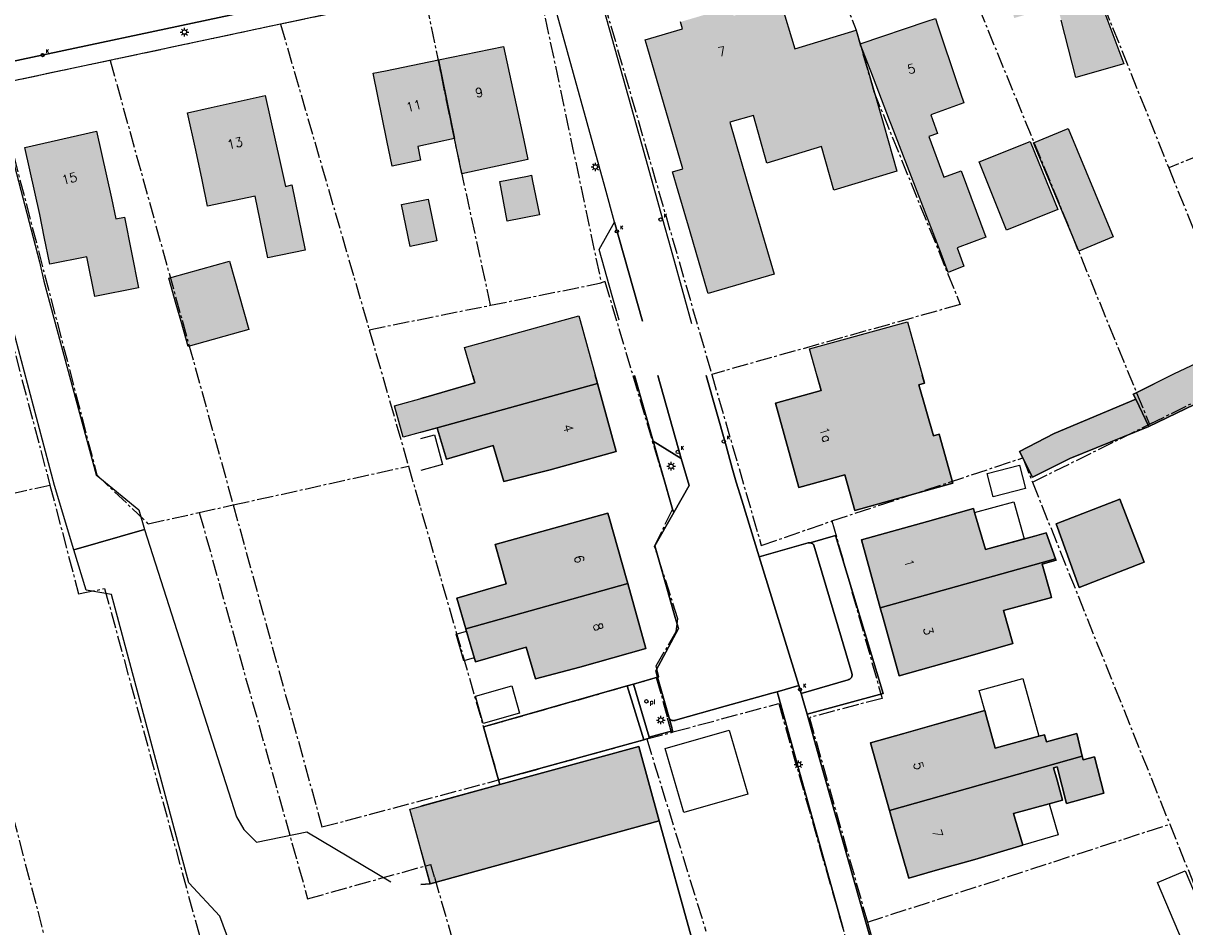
# Model space of a CAD drawing. Header units: metres. Extents: x 202952 to 203755, y 348879 to 349702.
# Tile 13 of 82: x 203085 to 203187, y 349412 to 349491. Entities that reach past the tile are written whole.
import ezdxf
from ezdxf.enums import TextEntityAlignment as Align

# ---------------------------------------------------------------- set-up
doc = ezdxf.new("R2010")
doc.units = ezdxf.units.M
doc.linetypes.add('1-200 CENTER', pattern=[4.28625, 2.8575, -0.47625, 0.47625, -0.47625])
for name, color, linetype in [('bgt.onbegroeidterreindeel', 252, 'Continuous'), ('PH-BEST-BEBOUWING', 1, 'Continuous'), ('PH-BEST-BEBOUWING-ARCERING', 254, 'Continuous'), ('PH-BEST-BEGROEIIING', 252, 'Continuous'), ('PH-BEST-HUISNUMMER', 7, 'Continuous'), ('PH-BEST-KADASTRALE-GRENS', 240, '1-200 CENTER'), ('PH-BEST-KOLK', 8, 'Continuous'), ('PH-BEST-LICHTMAST-HANDHAVENB', 6, 'Continuous'), ('PH-BEST-PAAL', 6, 'Continuous'), ('PH-BEST-WEGDEEL', 253, 'Continuous')]:
    doc.layers.add(name, color=color, linetype=linetype)
doc.styles.add('RDL_MAATVOERING', font='romans.shx')
doc.styles.add('ROMANS', font='romans.shx')

# ---------------------------------------------------------------- blocks, each defined once
blk = doc.blocks.new('*U18')
blk.add_circle((0, 0), 0.142)
at = {"ltscale": 0.05, "style": 'ROMANS'}
blk.add_text('K', height=0.3, dxfattribs=at).set_placement((0.28, 0.19))
blk = doc.blocks.new('Afzetpaal')
blk.add_circle((0, 0), 0.15)
at = {"style": 'RDL_MAATVOERING'}
blk.add_text('pl', height=0.4, dxfattribs=at).set_placement((0.3, -0.25))
blk = doc.blocks.new('Lichtmast 2')
at = {"flags": 128}
for points in [[(-0.5, 0), (-0.25, 0)], [(-0.35, 0.35), (-0.18, 0.18)], [(0, 0.25), (0, 0.5)], [(0.18, 0.18), (0.35, 0.35)], [(0.25, 0), (0.5, 0)], [(-0.35, -0.35), (-0.18, -0.18)], [(0, -0.5), (0, -0.25)], [(0.18, -0.18), (0.35, -0.35)]]:
    blk.add_lwpolyline(points, dxfattribs=at)
blk.add_circle((0, 0), 0.25)

msp = doc.modelspace()

# ---------------------------------------------------------------- hatches: boundary and pattern name
at = {"layer": 'PH-BEST-BEBOUWING-ARCERING'}
for points in [[(203175.596, 349492.363), (203175.137, 349492.225), (203172.128, 349491.318), (203171.87, 349491.24), (203171.827, 349491.384), (203171.525, 349492.386), (203171.2, 349493.464), (203171.041, 349493.99), (203170.911, 349494.42), (203170.737, 349495), (203170.512, 349495.746), (203169.6, 349498.77), (203173.842, 349500), (203176.36, 349500.73), (203176.554, 349500.061), (203176.572, 349500), (203177.073, 349498.273), (203177.474, 349496.889), (203177.771, 349495.863), (203178.03, 349494.97), (203178.129, 349494.612), (203178.838, 349492.059), (203178.881, 349491.903), (203179.613, 349492.134), (203181.455, 349487.244), (203177.263, 349486.052), (203175.976, 349491.066), (203175.643, 349492.202)], [(203139.764, 349488.75), (203139.595, 349489.326), (203142.86, 349490.29), (203142.68, 349490.9), (203147.1, 349492.2), (203147.34, 349491.44), (203148.171, 349491.693), (203151.44, 349492.69), (203152.7, 349488.55), (203158.04, 349490.18), (203158.403, 349488.989), (203159.15, 349486.423), (203160.471, 349481.888), (203161.6, 349477.866), (203156.082, 349476.203), (203155.016, 349480.002), (203150.233, 349478.559), (203149.077, 349482.729), (203146.991, 349482.131), (203148.497, 349476.973), (203150.87, 349468.84), (203145.11, 349467.15), (203145.054, 349467.341), (203143.521, 349472.558), (203142.477, 349476.11), (203141.98, 349477.8), (203142.9, 349478.07)], [(203158.403, 349488.989), (203164.268, 349490.964), (203164.97, 349491.2), (203165.153, 349490.656), (203165.184, 349490.563), (203166.88, 349485.51), (203167.463, 349483.832), (203164.57, 349482.766), (203165.166, 349481.161), (203164.396, 349480.878), (203165.709, 349477.342), (203167.217, 349477.897), (203169.376, 349472.08), (203166.865, 349471.156), (203167.456, 349469.549), (203166.077, 349469.007), (203165.474, 349470.644), (203161.146, 349481.873), (203160.971, 349482.328), (203159.33, 349486.583)], [(203122.927, 349480.699), (203121.52, 349487.585), (203127.22, 349488.75), (203128.98, 349480.56), (203129.343, 349478.871), (203123.586, 349477.634)], [(203117.02, 349480.54), (203115.82, 349486.42), (203116.895, 349486.64), (203121.52, 349487.585), (203122.927, 349480.699), (203119.713, 349480.024), (203119.969, 349478.826), (203117.475, 349478.304)], [(203100.88, 349477.1), (203100.308, 349479.679), (203099.58, 349482.96), (203101.666, 349483.423), (203106.38, 349484.47), (203107.68, 349478.61), (203108.151, 349476.508), (203108.718, 349476.647), (203109.889, 349470.941), (203106.62, 349470.274), (203105.514, 349475.665), (203101.343, 349474.795)], [(203086.67, 349474.08), (203085.36, 349479.93), (203091.64, 349481.34), (203092.95, 349475.49), (203093.319, 349473.699), (203094.069, 349473.848), (203095.318, 349467.644), (203091.498, 349466.889), (203090.794, 349470.364), (203087.552, 349469.722), (203087.073, 349472.12)], [(203176.571, 349481.595), (203180.522, 349472.107), (203177.507, 349470.852), (203173.557, 349480.341)], [(203168.799, 349478.66), (203173.273, 349480.462), (203175.677, 349474.494), (203171.204, 349472.692)], [(203126.898, 349476.941), (203129.325, 349477.432), (203129.66, 349477.5), (203129.735, 349477.128), (203130.36, 349474.04), (203127.546, 349473.471)], [(203121.39, 349471.761), (203119.053, 349471.279), (203118.295, 349474.939), (203120.633, 349475.421)], [(203097.944, 349468.516), (203098.242, 349468.585), (203103.265, 349469.997), (203104.94, 349464.004), (203099.655, 349462.527), (203099.041, 349464.724), (203098.595, 349466.199)], [(203133.91, 349464.802), (203133.8, 349465.2), (203123.809, 349462.434), (203124.715, 349459.341), (203120.622, 349458.155), (203117.691, 349457.341), (203118.434, 349454.603), (203121.424, 349455.41), (203135.435, 349459.28)], [(203163.535, 349459.176), (203164.021, 349459.311), (203162.521, 349464.699), (203153.969, 349462.319), (203154.98, 349458.688), (203150.986, 349457.576), (203153.042, 349450.19), (203157.053, 349451.307), (203157.921, 349448.188), (203166.503, 349450.577), (203165.309, 349454.868), (203164.815, 349454.73)], [(203192.034, 349460.773), (203191.164, 349462.636), (203185.888, 349460.171), (203182.418, 349458.433), (203182.265, 349458.356), (203182.485, 349457.92), (203183.625, 349455.523), (203192.474, 349459.793)], [(203183.625, 349455.523), (203182.485, 349457.92), (203175.355, 349454.932), (203172.336, 349453.355), (203173.477, 349451.099), (203176.725, 349452.742)], [(203160.16, 349439.69), (203158.5, 349445.63), (203164.28, 349447.24), (203168.293, 349448.368), (203168.398, 349448.018), (203169.369, 349444.796), (203173.628, 349445.963), (203174.652, 349446.249), (203175.477, 349443.97)], [(203167.6, 349435.36), (203161.82, 349433.75), (203160.412, 349438.789), (203160.16, 349439.69), (203175.477, 349443.97), (203175.522, 349443.845), (203174.304, 349443.496), (203175.033, 349440.931), (203175.128, 349440.591), (203170.937, 349439.445), (203171.748, 349436.566)], [(203139.052, 349427.572), (203126.9, 349424.237), (203119.293, 349422.149), (203119.021, 349422.074), (203120.808, 349415.563), (203140.839, 349421.061)]]:
    msp.add_hatch(color=256, dxfattribs=at).paths.add_polyline_path(points)
msp.add_hatch(color=256, dxfattribs=at).paths.add_polyline_path([(203131.29, 349451.76), (203127.247, 349450.724), (203126.317, 349453.867), (203122.221, 349452.684), (203121.453, 349455.31), (203121.424, 349455.41), (203135.435, 349459.28), (203137.07, 349453.36)], flags=17)
h = msp.add_hatch(color=256, dxfattribs=at)
h.paths.add_polyline_path([(203167.6, 349435.36), (203161.82, 349433.75), (203160.412, 349438.789), (203160.16, 349439.69), (203175.477, 349443.97), (203175.522, 349443.845), (203174.304, 349443.496), (203175.033, 349440.931), (203175.128, 349440.591), (203170.937, 349439.445), (203171.748, 349436.566)], flags=16)
h.paths.add_polyline_path([(203181.088, 349449.184), (203183.229, 349443.675), (203177.555, 349441.47), (203175.52, 349447.02)], flags=17)
h = msp.add_hatch(color=256, dxfattribs=at)
h.paths.add_polyline_path([(203123.91, 349437.841), (203123.125, 349440.529), (203127.46, 349441.792), (203126.98, 349443.478), (203126.487, 349445.211), (203130.57, 349446.36), (203136.35, 349447.97), (203136.488, 349447.475), (203137.932, 349442.308), (203138.075, 349441.797)], flags=17)
h.paths.add_polyline_path([(203133.88, 349434.51), (203130.027, 349433.468), (203129.202, 349436.256), (203124.754, 349434.955), (203123.918, 349437.815), (203123.91, 349437.841), (203138.075, 349441.797), (203139.66, 349436.12)], flags=16)
h = msp.add_hatch(color=256, dxfattribs=at)
h.paths.add_polyline_path([(203160.97, 349421.97), (203159.3, 349427.88), (203162.218, 349428.704), (203165.07, 349429.51), (203169.282, 349430.7), (203169.435, 349430.148), (203170.192, 349427.416), (203174.022, 349428.454), (203174.509, 349428.586), (203174.681, 349427.964), (203177.325, 349428.697), (203177.82, 349426.731)], flags=16)
h.paths.add_polyline_path([(203177.82, 349426.731), (203177.905, 349426.393), (203178.87, 349426.661), (203179.705, 349423.481), (203176.445, 349422.578), (203175.622, 349425.77), (203175.313, 349425.684), (203175.607, 349424.623), (203176.09, 349422.877), (203174.913, 349422.557), (203171.808, 349421.712), (203172.606, 349418.924), (203168.41, 349417.69), (203164.967, 349416.717), (203162.64, 349416.06), (203161.499, 349420.096), (203160.97, 349421.97)], flags=17)

# ---------------------------------------------------------------- linework, layer by layer
at = {"layer": 'bgt.onbegroeidterreindeel'}
for points in [[(203138.675, 349460), (203140.29, 349454.25), (203142.005, 349448.315), (203142.109, 349448.031), (203140.45, 349445.09), (203140.967, 349443.281), (203142.235, 349438.851), (203142.51, 349437.89), (203140.52, 349434.17), (203140.581, 349433.954), (203140.678, 349433.614), (203138.589, 349433.017), (203138.03, 349432.858), (203125.461, 349429.271), (203126.79, 349424.638), (203126.9, 349424.237), (203120, 349422.343)], [(203124.522, 349460), (203124.715, 349459.341), (203120.622, 349458.155), (203120, 349457.982)], [(203120, 349455.026), (203121.424, 349455.41), (203121.453, 349455.31), (203122.221, 349452.684), (203126.317, 349453.867), (203127.247, 349450.724), (203131.29, 349451.76), (203137.07, 349453.36), (203135.435, 349459.28), (203135.236, 349460)], [(203163.466, 349396.105), (203158.89, 349412.21), (203154.822, 349426.602), (203153.754, 349430.379), (203160.419, 349432.209), (203156.245, 349445.994), (203154.035, 349445.375), (203154.002, 349445.377), (203153.97, 349445.377), (203153.937, 349445.377), (203153.905, 349445.376), (203153.872, 349445.373), (203153.84, 349445.37), (203149.58, 349444.14), (203148.051, 349449.091), (203147.56, 349450.68), (203147.218, 349451.897), (203146.67, 349453.848), (203144.941, 349460)], [(203154.615, 349460), (203154.98, 349458.688), (203150.986, 349457.576), (203153.042, 349450.19), (203157.053, 349451.307), (203157.921, 349448.188), (203166.503, 349450.577), (203165.309, 349454.868), (203164.815, 349454.73), (203163.535, 349459.176), (203164.021, 349459.311), (203163.829, 349460)], [(203185.547, 349460), (203182.418, 349458.433), (203182.265, 349458.356), (203182.485, 349457.92), (203175.355, 349454.932), (203172.336, 349453.355), (203173.477, 349451.099), (203176.725, 349452.742), (203183.625, 349455.523), (203192.474, 349459.793), (203192.381, 349460)], [(203143.639, 349410.858), (203140.839, 349421.061), (203139.052, 349427.572), (203126.9, 349424.237), (203126.79, 349424.638), (203139.481, 349428.158), (203139.586, 349428.187), (203139.745, 349428.231), (203139.972, 349428.291), (203139.949, 349428.369), (203142.005, 349428.944), (203141.897, 349429.329), (203141.87, 349429.427), (203141.659, 349430.154), (203141.669, 349430.125), (203141.681, 349430.096), (203141.693, 349430.068), (203141.707, 349430.04), (203141.721, 349430.013), (203141.737, 349429.986), (203141.759, 349429.964), (203141.781, 349429.942), (203141.804, 349429.922), (203141.828, 349429.902), (203141.853, 349429.884), (203141.878, 349429.866), (203141.907, 349429.855), (203141.936, 349429.846), (203141.966, 349429.837), (203141.996, 349429.83), (203142.026, 349429.823), (203142.057, 349429.818), (203142.088, 349429.821), (203142.118, 349429.824), (203142.149, 349429.829), (203142.18, 349429.835), (203142.21, 349429.842), (203142.24, 349429.85), (203146.604, 349431.075), (203149.42, 349431.866), (203150.685, 349432.221), (203151.136, 349432.347), (203151.217, 349432.059), (203151.962, 349429.389), (203156.89, 349411.73)], [(203120, 349418.507), (203120.808, 349415.563), (203120, 349415.494)]]:
    msp.add_lwpolyline(points, dxfattribs=at)
for points in [[(203181.088, 349449.184), (203175.52, 349447.02), (203177.555, 349441.47), (203183.229, 349443.675), (203181.088, 349449.184)], [(203123.91, 349437.841), (203123.918, 349437.815), (203124.754, 349434.955), (203129.202, 349436.256), (203130.027, 349433.468), (203133.88, 349434.51), (203139.66, 349436.12), (203138.075, 349441.797), (203137.932, 349442.308), (203136.488, 349447.475), (203136.35, 349447.97), (203130.57, 349446.36), (203126.487, 349445.211), (203126.98, 349443.478), (203127.46, 349441.792), (203123.125, 349440.529), (203123.91, 349437.841)], [(203160.16, 349439.69), (203160.412, 349438.789), (203161.82, 349433.75), (203167.6, 349435.36), (203171.748, 349436.566), (203170.937, 349439.445), (203175.128, 349440.591), (203175.033, 349440.931), (203174.304, 349443.496), (203175.522, 349443.845), (203175.477, 349443.97), (203174.652, 349446.249), (203173.628, 349445.963), (203169.369, 349444.796), (203168.398, 349448.018), (203168.293, 349448.368), (203164.28, 349447.24), (203158.5, 349445.63), (203160.16, 349439.69)], [(203160.97, 349421.97), (203161.499, 349420.096), (203162.64, 349416.06), (203164.967, 349416.717), (203168.41, 349417.69), (203172.606, 349418.924), (203171.808, 349421.712), (203174.913, 349422.557), (203176.09, 349422.877), (203175.607, 349424.623), (203175.313, 349425.684), (203175.622, 349425.77), (203176.445, 349422.578), (203179.705, 349423.481), (203178.87, 349426.661), (203177.905, 349426.393), (203177.82, 349426.731), (203177.325, 349428.697), (203174.681, 349427.964), (203174.509, 349428.586), (203174.022, 349428.454), (203170.192, 349427.416), (203169.435, 349430.148), (203169.282, 349430.7), (203165.07, 349429.51), (203162.218, 349428.704), (203159.3, 349427.88), (203160.97, 349421.97)]]:
    msp.add_lwpolyline(points, close=True, dxfattribs=at)
at = {"layer": 'PH-BEST-BEBOUWING'}
for points in [[(203151.44, 349492.69), (203152.7, 349488.55), (203158.04, 349490.18), (203158.403, 349488.989), (203159.15, 349486.423), (203160.471, 349481.888), (203161.6, 349477.866), (203156.082, 349476.203), (203155.016, 349480.002), (203150.233, 349478.559), (203149.077, 349482.729), (203146.991, 349482.131), (203148.497, 349476.973), (203150.87, 349468.84), (203145.11, 349467.15), (203145.054, 349467.341), (203143.521, 349472.558), (203142.477, 349476.11), (203141.98, 349477.8), (203142.9, 349478.07), (203139.764, 349488.75), (203139.764, 349488.75), (203139.595, 349489.326), (203142.86, 349490.29), (203142.68, 349490.9)], [(203179.613, 349492.134), (203181.455, 349487.244), (203177.263, 349486.052), (203175.976, 349491.066)], [(203120, 349454.493), (203121.183, 349454.815), (203121.89, 349452.218), (203120, 349451.703)]]:
    msp.add_lwpolyline(points, dxfattribs=at)
for points in [[(203158.403, 349488.989), (203164.268, 349490.964), (203164.97, 349491.2), (203165.153, 349490.656), (203165.184, 349490.563), (203166.88, 349485.51), (203167.463, 349483.832), (203164.57, 349482.766), (203165.166, 349481.161), (203164.396, 349480.878), (203165.709, 349477.342), (203167.217, 349477.897), (203169.376, 349472.08), (203166.865, 349471.156), (203167.456, 349469.549), (203166.077, 349469.007), (203165.474, 349470.644), (203161.146, 349481.873), (203160.971, 349482.328), (203159.33, 349486.583), (203158.403, 349488.989)], [(203122.927, 349480.699), (203121.52, 349487.585), (203127.22, 349488.75), (203128.98, 349480.56), (203129.343, 349478.871), (203123.586, 349477.634), (203122.927, 349480.699)], [(203117.02, 349480.54), (203115.82, 349486.42), (203116.895, 349486.64), (203121.52, 349487.585), (203122.927, 349480.699), (203119.713, 349480.024), (203119.969, 349478.826), (203117.475, 349478.304), (203117.02, 349480.54)], [(203100.88, 349477.1), (203100.308, 349479.679), (203099.58, 349482.96), (203101.666, 349483.423), (203106.38, 349484.47), (203107.68, 349478.61), (203108.151, 349476.508), (203108.718, 349476.647), (203109.889, 349470.941), (203106.62, 349470.274), (203105.514, 349475.665), (203101.343, 349474.795), (203100.88, 349477.1)], [(203086.67, 349474.08), (203085.36, 349479.93), (203091.64, 349481.34), (203092.95, 349475.49), (203093.319, 349473.699), (203094.069, 349473.848), (203095.318, 349467.644), (203091.498, 349466.889), (203090.794, 349470.364), (203087.552, 349469.722), (203087.073, 349472.12), (203086.67, 349474.08)], [(203176.571, 349481.595), (203180.522, 349472.107), (203177.507, 349470.852), (203173.557, 349480.341), (203176.571, 349481.595)], [(203168.799, 349478.66), (203173.273, 349480.462), (203175.677, 349474.494), (203171.204, 349472.692), (203168.799, 349478.66)], [(203126.898, 349476.941), (203129.325, 349477.432), (203129.66, 349477.5), (203129.735, 349477.128), (203130.36, 349474.04), (203127.546, 349473.471), (203126.898, 349476.941)], [(203121.39, 349471.761), (203119.053, 349471.279), (203118.295, 349474.939), (203120.633, 349475.421), (203121.39, 349471.761)], [(203097.944, 349468.516), (203098.242, 349468.585), (203103.265, 349469.997), (203104.94, 349464.004), (203099.655, 349462.527), (203099.041, 349464.724), (203098.595, 349466.199), (203097.944, 349468.516)], [(203121.424, 349455.41), (203118.434, 349454.603), (203117.691, 349457.341), (203120.622, 349458.155), (203124.715, 349459.341), (203123.809, 349462.434), (203133.8, 349465.2), (203133.91, 349464.802), (203135.435, 349459.28), (203121.424, 349455.41)], [(203164.815, 349454.73), (203165.309, 349454.868), (203166.503, 349450.577), (203157.921, 349448.188), (203157.053, 349451.307), (203153.042, 349450.19), (203150.986, 349457.576), (203154.98, 349458.688), (203153.969, 349462.319), (203162.521, 349464.699), (203164.021, 349459.311), (203163.535, 349459.176), (203164.815, 349454.73)], [(203183.625, 349455.523), (203182.485, 349457.92), (203182.265, 349458.356), (203182.418, 349458.433), (203185.888, 349460.171), (203191.164, 349462.636), (203192.034, 349460.773), (203192.474, 349459.793), (203183.625, 349455.523)], [(203131.29, 349451.76), (203127.247, 349450.724), (203126.317, 349453.867), (203122.221, 349452.684), (203121.453, 349455.31), (203121.424, 349455.41), (203135.435, 349459.28), (203137.07, 349453.36), (203131.29, 349451.76)], [(203183.625, 349455.523), (203176.725, 349452.742), (203173.477, 349451.099), (203172.336, 349453.355), (203175.355, 349454.932), (203182.485, 349457.92), (203183.625, 349455.523)], [(203172.847, 349450.108), (203170.033, 349449.376), (203169.502, 349451.417), (203172.316, 349452.149), (203172.847, 349450.108)], [(203172.745, 349445.721), (203169.369, 349444.796), (203168.398, 349448.018), (203171.826, 349448.953), (203172.745, 349445.721)], [(203181.088, 349449.184), (203183.229, 349443.675), (203177.555, 349441.47), (203175.52, 349447.02), (203181.088, 349449.184)], [(203123.91, 349437.841), (203123.125, 349440.529), (203127.46, 349441.792), (203126.98, 349443.478), (203126.487, 349445.211), (203130.57, 349446.36), (203136.35, 349447.97), (203136.488, 349447.475), (203137.932, 349442.308), (203138.075, 349441.797), (203123.91, 349437.841)], [(203160.16, 349439.69), (203158.5, 349445.63), (203164.28, 349447.24), (203168.293, 349448.368), (203168.398, 349448.018), (203169.369, 349444.796), (203173.628, 349445.963), (203174.652, 349446.249), (203175.477, 349443.97), (203160.16, 349439.69)], [(203167.6, 349435.36), (203161.82, 349433.75), (203160.412, 349438.789), (203160.16, 349439.69), (203175.477, 349443.97), (203175.522, 349443.845), (203174.304, 349443.496), (203175.033, 349440.931), (203175.128, 349440.591), (203170.937, 349439.445), (203171.748, 349436.566), (203167.6, 349435.36)], [(203133.88, 349434.51), (203130.027, 349433.468), (203129.202, 349436.256), (203124.754, 349434.955), (203123.918, 349437.815), (203123.91, 349437.841), (203138.075, 349441.797), (203139.66, 349436.12), (203133.88, 349434.51)], [(203123.97, 349437.638), (203124.65, 349435.311), (203123.752, 349435.048), (203123.072, 349437.375), (203123.97, 349437.638)], [(203174.022, 349428.454), (203170.192, 349427.416), (203169.435, 349430.148), (203169.282, 349430.7), (203168.796, 349432.453), (203172.607, 349433.509), (203174.022, 349428.454)], [(203128.619, 349430.471), (203125.445, 349429.562), (203124.758, 349431.962), (203127.932, 349432.87), (203128.619, 349430.471)], [(203160.97, 349421.97), (203159.3, 349427.88), (203162.218, 349428.704), (203165.07, 349429.51), (203169.282, 349430.7), (203169.435, 349430.148), (203170.192, 349427.416), (203174.022, 349428.454), (203174.509, 349428.586), (203174.681, 349427.964), (203177.325, 349428.697), (203177.82, 349426.731), (203160.97, 349421.97)], [(203142.98, 349421.781), (203141.358, 349427.378), (203146.959, 349429.001), (203148.58, 349423.404), (203142.98, 349421.781)], [(203120.808, 349415.563), (203119.021, 349422.074), (203119.293, 349422.149), (203126.9, 349424.237), (203139.052, 349427.572), (203140.839, 349421.061), (203120.808, 349415.563)], [(203177.82, 349426.731), (203177.905, 349426.393), (203178.87, 349426.661), (203179.705, 349423.481), (203176.445, 349422.578), (203175.622, 349425.77), (203175.313, 349425.684), (203175.607, 349424.623), (203176.09, 349422.877), (203174.913, 349422.557), (203171.808, 349421.712), (203172.606, 349418.924), (203168.41, 349417.69), (203164.967, 349416.717), (203162.64, 349416.06), (203161.499, 349420.096), (203160.97, 349421.97), (203177.82, 349426.731)], [(203172.606, 349418.924), (203171.808, 349421.712), (203174.913, 349422.557), (203175.713, 349419.838), (203172.606, 349418.924)], [(203186.564, 349410.509), (203184.379, 349415.674), (203186.813, 349416.703), (203188.997, 349411.539), (203186.564, 349410.509)]]:
    msp.add_lwpolyline(points, close=True, dxfattribs=at)
at = {"layer": 'PH-BEST-BEGROEIIING'}
for points in [[(203142.109, 349448.031), (203142.005, 349448.315), (203140.29, 349454.25), (203142.75, 349452.74), (203143.438, 349450.388), (203142.109, 349448.031)], [(203126.79, 349424.638), (203125.461, 349429.271), (203138.03, 349432.858), (203139.481, 349428.158), (203126.79, 349424.638)], [(203139.949, 349428.369), (203139.972, 349428.291), (203139.745, 349428.231), (203139.586, 349428.187), (203139.481, 349428.158), (203138.03, 349432.858), (203138.589, 349433.017), (203139.949, 349428.369)]]:
    msp.add_lwpolyline(points, close=True, dxfattribs=at)
at = {"layer": 'PH-BEST-KADASTRALE-GRENS', "ltscale": 0.5}
for p, q in [((203164.68, 349502.119), (203183.69, 349455.727)), ((203129.976, 349495.418), (203135.762, 349468.085)), ((203135.406, 349494.67), (203145.421, 349460.093)), ((203120.326, 349493.375), (203107.727, 349490.7)), ((203179.67, 349492.391), (203185.378, 349478.138)), ((203107.727, 349490.7), (203092.829, 349487.537)), ((203107.727, 349490.7), (203115.476, 349463.996)), ((203092.829, 349487.537), (203082.776, 349485.402)), ((203092.829, 349487.537), (203103.588, 349448.676)), ((203078.538, 349484.503), (203087.56, 349450.417)), ((203196.141, 349482.537), (203185.378, 349478.138)), ((203185.378, 349478.138), (203189.638, 349467.525)), ((203126.091, 349466.136), (203135.762, 349468.085)), ((203115.476, 349463.996), (203126.091, 349466.136)), ((203167.154, 349466.204), (203145.421, 349460.093)), ((203115.476, 349463.996), (203118.904, 349452.075)), ((203183.69, 349455.727), (203191.523, 349459.602)), ((203173.456, 349450.672), (203183.69, 349455.727)), ((203155.931, 349447.278), (203172.606, 349452.788)), ((203155.931, 349447.278), (203172.606, 349452.788)), ((203172.606, 349452.788), (203173.456, 349450.672)), ((203103.588, 349448.676), (203118.904, 349452.075)), ((203118.904, 349452.075), (203125.461, 349429.271)), ((203173.456, 349450.672), (203185.456, 349420.772)), ((203079.955, 349448.735), (203087.56, 349450.417)), ((203100.622, 349448.018), (203103.588, 349448.676)), ((203080.517, 349435.957), (203091.488, 349394.122)), ((203125.461, 349429.271), (203140.574, 349433.584)), ((203125.461, 349429.271), (203140.574, 349433.584)), ((203140.574, 349433.584), (203140.784, 349433.644)), ((203140.574, 349433.584), (203141.564, 349430.035)), ((203125.461, 349429.271), (203126.79, 349424.638)), ((203125.461, 349429.271), (203126.79, 349424.638)), ((203141.908, 349428.8), (203141.564, 349430.035)), ((203126.79, 349424.638), (203139.739, 349428.219)), ((203126.79, 349424.638), (203139.739, 349428.219)), ((203139.739, 349428.219), (203141.908, 349428.8)), ((203139.739, 349428.219), (203144.912, 349411.405)), ((203141.908, 349428.8), (203142.149, 349428.865)), ((203159.034, 349412.202), (203185.456, 349420.772)), ((203121.179, 349416.132), (203120.864, 349417.259)), ((203121.179, 349416.132), (203120.864, 349417.259)), ((203121.179, 349416.132), (203124.618, 349404.223)), ((203121.179, 349416.132), (203124.618, 349404.223)), ((203159.034, 349412.202), (203177.167, 349348.353))]:
    msp.add_line(p, q, dxfattribs=at)
for points in [[(203154.579, 349499.07), (203158.04, 349490.18), (203159.591, 349484.816), (203167.154, 349466.204)], [(203126.091, 349466.136), (203122.932, 349480.674), (203120.326, 349493.375)], [(203082.776, 349485.402), (203091.663, 349451.319), (203096.146, 349447.024), (203100.622, 349448.018)], [(203140.784, 349433.644), (203140.557, 349434.606), (203142.301, 349437.609), (203142.467, 349438.73), (203140.423, 349445.059), (203142.005, 349448.315), (203136.108, 349468.212), (203135.762, 349468.085)], [(203145.421, 349460.093), (203149.754, 349445.131), (203155.931, 349447.278)], [(203145.421, 349460.093), (203149.754, 349445.131), (203155.931, 349447.278)], [(203087.56, 349450.417), (203090.061, 349440.912), (203092.346, 349441.368), (203104.332, 349397.478)], [(203103.588, 349448.676), (203111.344, 349420.527), (203126.79, 349424.638)], [(203100.622, 349448.018), (203110.09, 349414.254), (203120.864, 349417.259)], [(203155.931, 349447.278), (203160.309, 349431.772), (203153.955, 349430.079), (203159.034, 349412.202)], [(203155.931, 349447.278), (203160.309, 349431.772), (203153.955, 349430.079), (203159.034, 349412.202)], [(203142.149, 349428.865), (203151.273, 349431.313), (203175.078, 349347.977)], [(203185.456, 349420.772), (203191.829, 349404.988), (203199.734, 349386.786), (203200.364, 349387.054), (203202.885, 349379.338)]]:
    msp.add_lwpolyline(points, dxfattribs=at)
at = {"layer": 'PH-BEST-WEGDEEL'}
for points in [[(203104.694, 349491.772), (203082.731, 349487.116), (203082.19, 349487.001), (203082.091, 349486.979), (203078.638, 349486.247), (203075.403, 349485.561), (203074.984, 349485.472), (203066.162, 349483.602), (203063.893, 349483.121), (203053.366, 349480.889), (203039.871, 349478.028), (203038.605, 349483.408), (203038.605, 349483.408), (203051.205, 349486.081), (203060.949, 349488.149), (203061.603, 349488.288), (203063.353, 349488.659), (203063.83, 349488.76), (203064.703, 349488.945), (203103.27, 349497.129)], [(203139.366, 349464.745), (203136.93, 349473.39), (203136.097, 349476.405), (203131.768, 349492.083), (203130.8, 349495.59), (203134.798, 349496.549), (203134.798, 349496.516), (203134.798, 349496.482), (203134.799, 349496.449), (203134.8, 349496.416), (203134.802, 349496.382), (203134.804, 349496.349), (203134.807, 349496.316), (203134.811, 349496.282), (203134.815, 349496.249), (203134.82, 349496.216), (203134.825, 349496.183), (203134.83, 349496.15), (203135.762, 349492.812), (203139.27, 349480.25), (203141.31, 349472.919), (203141.832, 349471.061), (203143.045, 349466.745), (203143.663, 349464.546)], [(203137.315, 349464.841), (203136.724, 349466.946), (203135.58, 349471.02), (203136.293, 349472.271), (203136.93, 349473.39), (203139.366, 349464.745)], [(203140.704, 349460), (203142.75, 349452.74), (203140.29, 349454.25), (203138.675, 349460)], [(203144.941, 349460), (203146.67, 349453.848), (203147.218, 349451.897), (203147.56, 349450.68), (203148.051, 349449.091), (203149.58, 349444.14), (203153.029, 349432.888), (203151.136, 349432.347), (203150.685, 349432.221), (203149.42, 349431.866), (203146.604, 349431.075), (203142.24, 349429.85), (203142.21, 349429.842), (203142.18, 349429.835), (203142.149, 349429.829), (203142.118, 349429.824), (203142.088, 349429.821), (203142.057, 349429.818), (203142.026, 349429.823), (203141.996, 349429.83), (203141.966, 349429.837), (203141.936, 349429.846), (203141.907, 349429.855), (203141.878, 349429.866), (203141.853, 349429.884), (203141.828, 349429.902), (203141.804, 349429.922), (203141.781, 349429.942), (203141.759, 349429.964), (203141.737, 349429.986), (203141.721, 349430.013), (203141.707, 349430.04), (203141.693, 349430.068), (203141.681, 349430.096), (203141.669, 349430.125), (203141.659, 349430.154), (203140.678, 349433.614), (203140.581, 349433.954), (203140.52, 349434.17), (203142.51, 349437.89), (203142.235, 349438.851), (203140.967, 349443.281), (203140.45, 349445.09), (203142.109, 349448.031), (203143.438, 349450.388), (203142.75, 349452.74), (203140.704, 349460)], [(203117.275, 349403.556), (203116.092, 349403.228), (203114.26, 349402.901), (203111.333, 349402.389), (203108.021, 349403.327), (203105.067, 349406.584), (203103.672, 349409.344), (203102.411, 349412.742), (203099.692, 349415.653), (203092.932, 349440.859), (203090.723, 349441.217), (203089.659, 349444.76), (203095.837, 349446.536), (203103.869, 349421.419), (203104.512, 349420.294), (203105.615, 349419.189), (203110.032, 349420.1), (203117.369, 349415.725)], [(203156.89, 349411.73), (203151.962, 349429.389), (203151.217, 349432.059), (203151.136, 349432.347), (203153.029, 349432.888), (203153.24, 349432.2), (203153.474, 349431.37), (203153.754, 349430.379), (203154.822, 349426.602), (203158.89, 349412.21), (203169.8, 349373.81)], [(203120, 349415.494), (203120.808, 349415.563), (203140.839, 349421.061), (203143.639, 349410.858), (203120, 349404.31)]]:
    msp.add_lwpolyline(points, dxfattribs=at)
for points in [[(203082.597, 349485.364), (203082.263, 349486.708), (203082.797, 349486.804), (203082.731, 349487.116), (203104.694, 349491.772), (203108.793, 349492.641), (203114.729, 349493.9), (203124.68, 349496.01), (203126.09, 349496.32), (203126.116, 349496.169), (203126.38, 349494.66), (203120.103, 349493.327), (203110.593, 349491.308), (203104.019, 349489.912), (203082.597, 349485.364)], [(203089.659, 349444.76), (203087.969, 349450.389), (203083.51, 349467.207), (203083.197, 349468.439), (203079.23, 349467.601), (203078.61, 349470.536), (203078.19, 349472.43), (203076.97, 349478.3), (203075.784, 349483.917), (203082.597, 349485.364), (203086.643, 349469.918), (203087.038, 349468.226), (203091.605, 349451.301), (203095.349, 349448.249), (203095.837, 349446.536), (203089.659, 349444.76)], [(203154.035, 349445.375), (203154.066, 349445.366), (203154.097, 349445.355), (203154.127, 349445.344), (203154.157, 349445.332), (203154.187, 349445.319), (203154.216, 349445.305), (203154.242, 349445.285), (203154.267, 349445.264), (203154.291, 349445.242), (203154.314, 349445.219), (203154.337, 349445.196), (203154.358, 349445.172), (203156.773, 349437.031), (203157.67, 349433.97), (203157.677, 349433.94), (203157.683, 349433.91), (203157.688, 349433.879), (203157.692, 349433.848), (203157.695, 349433.818), (203157.697, 349433.787), (203157.691, 349433.757), (203157.683, 349433.727), (203157.675, 349433.697), (203157.666, 349433.668), (203157.655, 349433.639), (203157.644, 349433.61), (203157.626, 349433.585), (203157.606, 349433.561), (203157.586, 349433.538), (203157.565, 349433.515), (203157.543, 349433.493), (203157.52, 349433.472), (203157.493, 349433.457), (203157.465, 349433.444), (203157.437, 349433.431), (203157.408, 349433.42), (203157.379, 349433.409), (203157.35, 349433.4), (203153.24, 349432.2), (203153.029, 349432.888), (203149.58, 349444.14), (203153.84, 349445.37), (203153.872, 349445.373), (203153.905, 349445.376), (203153.937, 349445.377), (203153.97, 349445.377), (203154.002, 349445.377), (203154.035, 349445.375)], [(203153.754, 349430.379), (203153.474, 349431.37), (203153.24, 349432.2), (203157.35, 349433.4), (203157.379, 349433.409), (203157.408, 349433.42), (203157.437, 349433.431), (203157.465, 349433.444), (203157.493, 349433.457), (203157.52, 349433.472), (203157.543, 349433.493), (203157.565, 349433.515), (203157.586, 349433.538), (203157.606, 349433.561), (203157.626, 349433.585), (203157.644, 349433.61), (203157.655, 349433.639), (203157.666, 349433.668), (203157.675, 349433.697), (203157.683, 349433.727), (203157.691, 349433.757), (203157.697, 349433.787), (203157.695, 349433.818), (203157.692, 349433.848), (203157.688, 349433.879), (203157.683, 349433.91), (203157.677, 349433.94), (203157.67, 349433.97), (203156.773, 349437.031), (203154.358, 349445.172), (203154.337, 349445.196), (203154.314, 349445.219), (203154.291, 349445.242), (203154.267, 349445.264), (203154.242, 349445.285), (203154.216, 349445.305), (203154.187, 349445.319), (203154.157, 349445.332), (203154.127, 349445.344), (203154.097, 349445.355), (203154.066, 349445.366), (203154.035, 349445.375), (203156.245, 349445.994), (203160.419, 349432.209), (203153.754, 349430.379)], [(203141.659, 349430.154), (203141.87, 349429.427), (203141.897, 349429.329), (203142.005, 349428.944), (203139.949, 349428.369), (203138.589, 349433.017), (203140.678, 349433.614), (203141.659, 349430.154)]]:
    msp.add_lwpolyline(points, close=True, dxfattribs=at)

# ---------------------------------------------------------------- block references
at = {"layer": 'PH-BEST-KOLK'}
for p in [(203086.925, 349488.005), (203140.949, 349473.628), (203137.13, 349472.595), (203146.474, 349454.229), (203142.445, 349453.313), (203153.135, 349432.544)]:
    msp.add_blockref('*U18', p, dxfattribs=at)
at = {"layer": 'PH-BEST-KOLK', "color": 9}
for p in [(203146.474, 349454.229), (203142.445, 349453.313), (203153.135, 349432.544)]:
    msp.add_blockref('*U18', p, dxfattribs=at)
at = {"layer": 'PH-BEST-LICHTMAST-HANDHAVENB', "xscale": 0.75, "yscale": 0.75, "zscale": 0.75}
for p in [(203099.318, 349490.01), (203135.246, 349478.223), (203141.869, 349452.059), (203140.966, 349429.878), (203153.014, 349425.977)]:
    msp.add_blockref('Lichtmast 2', p, dxfattribs=at)
at = {"layer": 'PH-BEST-LICHTMAST-HANDHAVENB', "color": 9, "xscale": 0.75, "yscale": 0.75, "zscale": 0.75}
for p in [(203141.869, 349452.059), (203140.966, 349429.878), (203153.014, 349425.977)]:
    msp.add_blockref('Lichtmast 2', p, dxfattribs=at)
at = {"layer": 'PH-BEST-PAAL', "color": 9}
msp.add_blockref('Afzetpaal', (203139.71, 349431.509), dxfattribs=at)

# ---------------------------------------------------------------- texts
at = {"layer": 'PH-BEST-HUISNUMMER', "style": 'ROMANS'}
for s, rotation, p in [('7', 13.5, (203146.32, 349488.322)), ('5', 13.5, (203162.873, 349486.801)), ('9', 13.5, (203125.088, 349484.742)), ('11', 13.5, (203119.37, 349483.573)), ('13', 13.5, (203103.738, 349480.298)), ('15', 13.5, (203089.265, 349477.22)), ('4', 285.4, (203132.879, 349455.387)), ('1a', 285.6, (203155.386, 349454.822)), ('6', 285.6, (203133.841, 349443.943)), ('1', 285.6, (203162.701, 349443.601)), ('8', 285.6, (203135.496, 349438.018)), ('3', 285.6, (203164.361, 349437.661)), ('5', 285.8, (203163.503, 349425.876)), ('7', 285.8, (203165.173, 349419.966))]:
    msp.add_text(s, height=0.8, rotation=rotation, dxfattribs=at).set_placement(p, align=Align.MIDDLE_CENTER)

doc.saveas('drawing.dxf')
